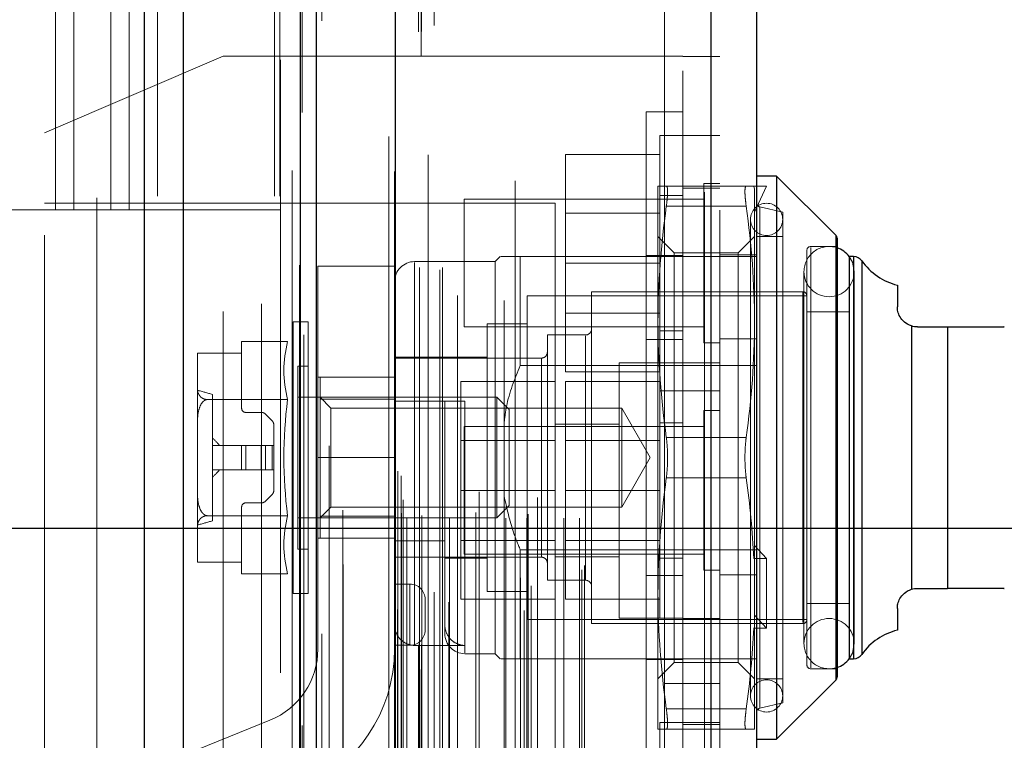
# Model space of a CAD drawing. Header units: inches. Extents: x 0.2 to 10.8, y 0.2 to 8.2.
# Tile 27 of 127: x 1.949 to 2.11, y 3.11 to 3.228. Entities that reach past the tile are written whole.
import ezdxf

# ---------------------------------------------------------------- set-up
doc = ezdxf.new("R2010")
doc.units = ezdxf.units.IN
doc.header["$MEASUREMENT"] = 0
doc.linetypes.add('HIDDEN', pattern=[0.07500000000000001, 0.05, -0.025])
doc.layers.add('DIMENSIONS', color=140, linetype='Continuous')
doc.styles.add('SLDTEXTSTYLE0', font='TXT', dxfattribs={"width": 0.7})
doc.dimstyles.new('SLDDIMSTYLE1', dxfattribs={"dimtxt": 0.0849609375, "dimasz": 0.13, "dimexe": 0, "dimexo": 0.0625, "dimgap": 0.021240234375, "dimtad": 0, "dimtih": 1, "dimtoh": 1, "dimlfac": 12, "dimrnd": 1e-09, "dimzin": 12, "dimdsep": 46, "dimtxsty": 'SLDTEXTSTYLE0', "dimsah": 1, "dimcen": 0.09, "dimadec": 0, "dimazin": 3, "dimtfac": 1, "dimtmove": 0, "dimatfit": 0, "dimfxl": 0, "dimfrac": 2, "dimtolj": 1, "dimtzin": 12, "dimarcsym": 0})
doc.dimstyles.new('SLDDIMSTYLE3', dxfattribs={"dimtxt": 0.18, "dimasz": 0.13, "dimexe": 0, "dimexo": 0.0625, "dimgap": 0, "dimtad": 0, "dimtih": 1, "dimtoh": 1, "dimdec": 0, "dimrnd": 1e-09, "dimzin": 0, "dimdsep": 46, "dimtxsty": 'Standard', "dimsah": 1, "dimcen": 0.09, "dimadec": 0, "dimazin": 0, "dimtfac": 0.13, "dimtdec": 0, "dimtofl": 0, "dimtmove": 0, "dimatfit": 3, "dimfxl": 0, "dimfrac": 2, "dimtolj": 1, "dimtzin": 0, "dimarcsym": 0})

# ---------------------------------------------------------------- blocks, each defined once
blk = doc.blocks.new('_D_11')
at = {"layer": 'DIMENSIONS'}
for p, q in [((2.229417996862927, 3.144886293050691), (2.229417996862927, 3.394886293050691)), ((1.91698230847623, 3.14488629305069), (2.354417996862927, 3.144886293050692)), ((2.021507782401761, 2.993052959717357), (2.354417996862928, 2.993052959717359)), ((2.229417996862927, 2.766405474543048), (2.229417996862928, 2.993052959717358)), ((2.348381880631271, 2.766405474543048), (2.229417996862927, 2.766405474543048)), ((2.501554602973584, 2.766405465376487), (2.473024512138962, 2.766405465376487)), ((2.473024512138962, 2.766405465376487), (2.473024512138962, 2.631374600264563)), ((2.754023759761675, 2.766405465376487), (2.782553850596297, 2.766405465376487)), ((2.782553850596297, 2.766405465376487), (2.782553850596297, 2.631374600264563)), ((2.473024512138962, 2.631374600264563), (2.501554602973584, 2.631374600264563)), ((2.782553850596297, 2.631374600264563), (2.754023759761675, 2.631374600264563))]:
    blk.add_line(p, q, dxfattribs=at)
for points in [[(2.229417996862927, 3.144886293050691), (2.249417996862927, 3.274886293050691), (2.209417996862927, 3.274886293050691)], [(2.229417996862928, 2.993052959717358), (2.209417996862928, 2.863052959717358), (2.249417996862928, 2.863052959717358)]]:
    blk.add_solid(points, dxfattribs=at)
at = {"layer": 'DIMENSIONS', "char_height": 0.08333333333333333, "attachment_point": 1, "style": 'SLDTEXTSTYLE0'}
for s, insert in [('1.82', (2.501554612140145, 2.892847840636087)), ('46.3', (2.501554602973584, 2.738796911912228))]:
    blk.add_mtext(s, dxfattribs=dict(at, insert=insert))
blk = doc.blocks.new('_D_12')
at = {"layer": 'DIMENSIONS'}
for p, q in [((1.845628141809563, 3.073532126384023), (1.845628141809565, 2.684500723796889)), ((1.997461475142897, 2.949052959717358), (1.997461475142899, 2.684500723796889)), ((1.262142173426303, 2.809500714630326), (1.23361208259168, 2.809500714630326)), ((1.23361208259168, 2.809500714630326), (1.23361208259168, 2.674469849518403)), ((1.514611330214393, 2.809500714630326), (1.543141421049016, 2.809500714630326)), ((1.543141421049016, 2.809500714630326), (1.543141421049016, 2.674469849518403)), ((1.845628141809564, 2.809500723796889), (1.629737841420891, 2.809500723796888)), ((1.997461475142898, 2.809500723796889), (2.247461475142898, 2.80950072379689)), ((1.23361208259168, 2.674469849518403), (1.262142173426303, 2.674469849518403)), ((1.543141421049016, 2.674469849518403), (1.514611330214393, 2.674469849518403))]:
    blk.add_line(p, q, dxfattribs=at)
for points in [[(1.845628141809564, 2.809500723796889), (1.715628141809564, 2.829500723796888), (1.715628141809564, 2.789500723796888)], [(1.997461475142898, 2.809500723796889), (2.127461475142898, 2.78950072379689), (2.127461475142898, 2.82950072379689)]]:
    blk.add_solid(points, dxfattribs=at)
at = {"layer": 'DIMENSIONS', "char_height": 0.08333333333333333, "attachment_point": 1, "style": 'SLDTEXTSTYLE0'}
for s, insert in [('1.82', (1.262142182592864, 2.935943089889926)), ('46.3', (1.262142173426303, 2.781892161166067))]:
    blk.add_mtext(s, dxfattribs=dict(at, insert=insert))

msp = doc.modelspace()

# ---------------------------------------------------------------- linework, layer by layer
at = {"color": 7, "linetype": 'Continuous', "lineweight": 25}
for p, q in [((1.969385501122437, 2.999052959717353), (1.969385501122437, 5.444882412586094)), ((1.975749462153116, 2.999052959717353), (1.975749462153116, 5.443702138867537)), ((1.994825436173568, 2.999052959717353), (1.994825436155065, 5.434728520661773)), ((1.997461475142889, 2.999052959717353), (1.997461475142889, 5.43446962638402)), ((2.010264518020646, 5.408765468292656), (2.010264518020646, 3.02515738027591)), ((2.061785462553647, 5.399680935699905), (2.061785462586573, 3.034241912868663)), ((2.069222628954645, 5.396735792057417), (2.069222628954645, 3.037187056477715)), ((2.072503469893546, 3.202312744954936), (2.069222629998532, 3.202312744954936)), ((2.082153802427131, 3.19266241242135), (2.072503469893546, 3.202312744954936)), ((2.072503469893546, 3.202312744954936), (2.072503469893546, 3.156380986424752)), ((2.082153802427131, 3.19266241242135), (2.082153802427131, 3.156380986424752)), ((2.082345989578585, 3.192198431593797), (2.082345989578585, 3.156380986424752)), ((2.084314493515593, 3.189189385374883), (2.084314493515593, 3.156380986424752)), ((2.085055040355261, 3.189189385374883), (2.084344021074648, 3.189189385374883)), ((2.085055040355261, 3.189189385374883), (2.085055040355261, 3.156380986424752)), ((2.086401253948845, 3.188486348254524), (2.086401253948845, 3.156380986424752)), ((2.092188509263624, 3.184538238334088), (2.092188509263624, 3.180987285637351)), ((2.094478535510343, 3.17785963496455), (2.094478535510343, 3.134902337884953)), ((2.095469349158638, 3.177706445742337), (2.100390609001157, 3.177706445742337)), ((2.100390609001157, 3.177706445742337), (2.100390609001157, 3.135055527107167)), ((2.072503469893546, 3.156380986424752), (2.072503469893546, 3.110449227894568)), ((2.082153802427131, 3.156380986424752), (2.082153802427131, 3.120099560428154)), ((2.082345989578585, 3.156380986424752), (2.082345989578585, 3.120563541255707)), ((2.084314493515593, 3.156380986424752), (2.084314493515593, 3.123572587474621)), ((2.085055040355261, 3.156380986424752), (2.085055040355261, 3.123572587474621)), ((2.086401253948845, 3.156380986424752), (2.086401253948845, 3.124275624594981)), ((2.095469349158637, 3.135055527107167), (2.100390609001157, 3.135055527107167)), ((2.092188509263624, 3.131774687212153), (2.092188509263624, 3.128223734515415)), ((2.084344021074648, 3.123572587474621), (2.085055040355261, 3.123572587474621)), ((2.072503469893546, 3.110449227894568), (2.082153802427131, 3.120099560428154)), ((2.069222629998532, 3.110449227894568), (2.072503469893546, 3.110449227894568))]:
    msp.add_line(p, q, dxfattribs=at)
at = {"color": 7, "linetype": 'HIDDEN', "lineweight": 18}
for p, q in [((1.969385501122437, 5.444882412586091), (1.969385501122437, 2.999052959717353)), ((1.969385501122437, 5.444882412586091), (1.969385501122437, 2.999052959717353)), ((1.969385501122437, 2.999052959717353), (1.969385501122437, 5.444882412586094)), ((1.971506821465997, 2.999052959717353), (1.971506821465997, 5.443702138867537)), ((1.971506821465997, 2.999052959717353), (1.971506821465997, 5.443702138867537)), ((1.975749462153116, 2.999052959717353), (1.975749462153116, 5.443702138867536)), ((1.990582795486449, 2.999052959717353), (1.990582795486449, 5.434728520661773)), ((1.990582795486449, 2.999052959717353), (1.990582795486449, 5.434728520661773)), ((1.991461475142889, 2.999052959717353), (1.991461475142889, 5.43446962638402)), ((1.994825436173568, 2.999052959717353), (1.994825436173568, 5.434728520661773)), ((1.995079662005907, 3.012687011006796), (1.995079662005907, 5.42123583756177)), ((2.014490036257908, 3.021823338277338), (2.014490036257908, 5.412099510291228)), ((2.014490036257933, 3.021823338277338), (2.014490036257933, 5.412099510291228)), ((2.009222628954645, 5.408765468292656), (2.009222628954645, 3.02515738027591)), ((2.014064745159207, 3.025827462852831), (2.014064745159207, 5.408095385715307)), ((2.014574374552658, 3.025917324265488), (2.014574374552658, 5.408005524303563)), ((1.998334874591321, 3.027645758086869), (1.998334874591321, 5.406282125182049)), ((2.016627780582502, 3.026891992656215), (2.016627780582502, 5.40703085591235)), ((2.015635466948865, 5.405785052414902), (2.015635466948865, 3.028146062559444)), ((2.010162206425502, 5.403071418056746), (2.010162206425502, 3.030851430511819)), ((2.01018902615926, 3.030641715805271), (2.01018902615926, 5.403281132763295)), ((2.01064054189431, 3.03160536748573), (2.01064054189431, 5.402317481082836)), ((2.010640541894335, 3.03160536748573), (2.010640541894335, 5.402317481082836)), ((2.029870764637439, 5.401543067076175), (2.029870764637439, 3.032383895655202)), ((2.03130234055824, 3.031455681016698), (2.03130234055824, 5.402467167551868)), ((2.019025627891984, 3.032800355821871), (2.019025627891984, 5.401128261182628)), ((2.060743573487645, 5.399680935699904), (2.060743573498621, 3.034241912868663)), ((2.060743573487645, 3.034241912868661), (2.060743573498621, 5.399680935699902)), ((2.061785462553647, 3.034241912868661), (2.061785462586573, 5.399680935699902)), ((2.01665879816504, 3.034439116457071), (2.01665879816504, 5.399483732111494)), ((2.032482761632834, 3.035488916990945), (2.032482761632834, 5.398437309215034)), ((2.030718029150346, 3.036758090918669), (2.030718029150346, 5.397164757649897)), ((2.063222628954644, 5.396735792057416), (2.063222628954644, 3.037187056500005)), ((2.001771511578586, 3.038918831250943), (2.001771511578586, 5.39500430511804)), ((2.040734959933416, 3.038060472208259), (2.040734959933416, 5.395862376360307)), ((2.041167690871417, 3.038791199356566), (2.041167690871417, 5.395131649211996)), ((2.01215452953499, 3.046508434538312), (2.01215452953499, 5.387414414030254)), ((2.012154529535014, 3.046508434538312), (2.012154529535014, 5.387414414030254)), ((2.014228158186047, 5.387414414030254), (2.014228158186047, 3.046508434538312)), ((2.014228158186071, 3.046508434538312), (2.014228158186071, 5.387414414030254)), ((2.014644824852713, 3.046925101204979), (2.014644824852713, 5.386997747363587)), ((2.01756149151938, 5.386997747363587), (2.01756149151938, 3.046925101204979)), ((2.017978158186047, 3.046508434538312), (2.017978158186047, 5.387414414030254)), ((2.017978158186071, 5.387414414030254), (2.017978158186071, 3.046508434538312)), ((2.019151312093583, 3.046508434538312), (2.019151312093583, 5.387414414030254)), ((2.028321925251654, 3.046508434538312), (2.028321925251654, 5.387414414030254)), ((2.031766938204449, 3.046508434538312), (2.031766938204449, 5.387414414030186)), ((2.037801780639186, 3.046508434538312), (2.037801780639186, 5.387414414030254)), ((2.040334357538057, 3.046508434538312), (2.040334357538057, 5.387414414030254)), ((2.040334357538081, 3.046508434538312), (2.040334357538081, 5.387414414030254)), ((2.01131149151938, 3.047341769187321), (2.01131149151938, 5.386581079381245)), ((2.011311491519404, 3.047341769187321), (2.011311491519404, 5.386581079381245)), ((2.02344987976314, 3.047425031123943), (2.02344987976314, 5.386539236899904)), ((2.031979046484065, 3.047172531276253), (2.031979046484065, 5.38675325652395)), ((2.011555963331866, 3.049503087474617), (2.011555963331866, 5.384419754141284)), ((2.033493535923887, 3.049874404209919), (2.033493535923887, 5.384048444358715)), ((2.02044222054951, 5.382848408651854), (2.02044222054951, 3.051060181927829)), ((2.023997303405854, 3.050803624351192), (2.023997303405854, 5.383119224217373)), ((2.023997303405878, 3.050803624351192), (2.023997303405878, 5.383119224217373)), ((2.028053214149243, 5.382019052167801), (2.028053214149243, 3.051905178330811)), ((2.011241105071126, 3.053421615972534), (2.011241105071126, 5.380501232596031)), ((2.011241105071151, 3.053421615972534), (2.011241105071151, 5.380501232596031)), ((2.010693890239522, 3.054194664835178), (2.010693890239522, 5.379728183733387)), ((2.010693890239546, 3.054194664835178), (2.010693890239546, 5.379728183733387)), ((1.995368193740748, 5.376411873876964), (1.995368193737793, 3.057520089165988)), ((1.999501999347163, 3.058285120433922), (1.999501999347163, 5.375637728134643)), ((1.988461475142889, 3.081469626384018), (1.988461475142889, 5.352386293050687)), ((1.988461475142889, 3.081469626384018), (1.988461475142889, 5.352386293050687)), ((1.988461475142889, 3.08146962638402), (1.988461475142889, 5.352386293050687)), ((1.988461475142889, 3.08146962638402), (1.988461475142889, 5.352386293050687)), ((2.054222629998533, 3.119503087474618), (2.054222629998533, 5.314419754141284)), ((2.054222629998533, 3.119503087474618), (2.054222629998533, 5.314419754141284)), ((2.054222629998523, 5.31441975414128), (2.054222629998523, 3.119503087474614)), ((2.054222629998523, 5.31441975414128), (2.054222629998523, 3.119503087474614)), ((2.057222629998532, 3.119503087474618), (2.057222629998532, 5.314419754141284)), ((1.954878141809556, 3.196802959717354), (1.954878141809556, 3.748636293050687)), ((1.954878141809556, 3.196802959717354), (1.954878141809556, 3.748636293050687)), ((1.957878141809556, 3.196802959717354), (1.957878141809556, 3.748636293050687)), ((1.963878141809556, 3.196802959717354), (1.963878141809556, 3.748636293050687)), ((1.966878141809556, 3.196802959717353), (1.966878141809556, 3.748636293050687)), ((1.966878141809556, 3.196802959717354), (1.966878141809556, 3.748636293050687)), ((1.961628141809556, 3.398761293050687), (1.961628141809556, 3.08146962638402)), ((1.982222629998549, 3.221864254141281), (1.953055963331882, 3.209364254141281)), ((1.982222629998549, 3.080197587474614), (1.982222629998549, 3.221864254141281)), ((2.057222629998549, 3.221864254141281), (1.982222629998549, 3.221864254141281)), ((2.057222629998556, 3.22182258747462), (2.063222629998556, 3.22182258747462)), ((2.051222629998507, 3.156380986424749), (2.051222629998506, 3.212797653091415)), ((2.057222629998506, 3.212797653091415), (2.051222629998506, 3.212797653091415)), ((1.953055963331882, 3.092697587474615), (1.953055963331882, 3.209364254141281)), ((2.053472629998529, 3.208947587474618), (2.053472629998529, 3.188114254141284)), ((2.057222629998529, 3.208947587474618), (2.053472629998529, 3.208947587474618)), ((2.063222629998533, 3.208947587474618), (2.057222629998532, 3.208947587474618)), ((2.053472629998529, 3.205864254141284), (2.038055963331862, 3.205864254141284)), ((2.038055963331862, 3.205864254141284), (2.038055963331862, 3.188114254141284)), ((2.060618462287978, 3.201135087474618), (2.060618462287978, 3.188114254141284)), ((2.063222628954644, 3.201135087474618), (2.060618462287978, 3.201135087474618)), ((2.053146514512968, 3.200672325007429), (2.053146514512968, 3.178526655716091)), ((2.067536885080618, 3.200672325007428), (2.054504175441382, 3.200672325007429)), ((2.063222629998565, 3.200322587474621), (2.057222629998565, 3.200322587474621)), ((2.068765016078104, 3.200672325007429), (2.068894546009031, 3.20018357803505)), ((2.068765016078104, 3.200672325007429), (2.070863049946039, 3.200672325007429)), ((2.070863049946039, 3.200672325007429), (2.068894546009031, 3.196408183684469)), ((2.068894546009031, 3.20018357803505), (2.068894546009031, 3.17852665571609)), ((2.036389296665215, 3.197905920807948), (1.953055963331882, 3.197905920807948)), ((2.021555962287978, 3.198530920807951), (2.021555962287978, 3.188114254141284)), ((2.060618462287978, 3.198530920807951), (2.021555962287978, 3.198530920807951)), ((2.036389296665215, 3.104155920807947), (2.036389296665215, 3.197905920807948)), ((2.057222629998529, 3.199155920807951), (2.053472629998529, 3.199155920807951)), ((1.900253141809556, 3.196802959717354), (1.954878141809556, 3.196802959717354)), ((1.954878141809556, 3.196802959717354), (1.957878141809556, 3.196802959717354)), ((1.957878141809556, 3.196802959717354), (1.966878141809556, 3.196802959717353)), ((1.966878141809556, 3.196802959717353), (1.991461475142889, 3.196802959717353)), ((2.053472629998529, 3.196276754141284), (2.038055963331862, 3.196276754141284)), ((2.067536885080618, 3.197391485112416), (2.054504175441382, 3.197391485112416)), ((2.067536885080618, 3.197391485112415), (2.054504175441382, 3.197391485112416)), ((2.073487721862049, 3.196407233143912), (2.069731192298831, 3.197274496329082)), ((2.069731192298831, 3.19723764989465), (2.069731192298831, 3.115524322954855)), ((2.073487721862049, 3.196407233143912), (2.073487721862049, 3.156380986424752)), ((2.068238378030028, 3.195258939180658), (2.068238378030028, 3.117503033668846)), ((2.055810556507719, 3.189806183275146), (2.053146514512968, 3.192470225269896)), ((2.068894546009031, 3.192470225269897), (2.06623050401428, 3.189806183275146)), ((2.073487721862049, 3.192470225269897), (2.069222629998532, 3.192470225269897)), ((2.082153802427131, 3.120099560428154), (2.082153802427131, 3.19266241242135)), ((2.055810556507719, 3.189806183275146), (2.055810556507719, 3.122955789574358)), ((2.066230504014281, 3.189806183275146), (2.055810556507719, 3.189806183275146)), ((2.066230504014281, 3.189806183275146), (2.066230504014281, 3.122955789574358)), ((2.077424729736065, 3.190173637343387), (2.077424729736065, 3.156380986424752)), ((2.082345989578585, 3.19082980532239), (2.078080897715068, 3.19082980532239)), ((2.078080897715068, 3.190682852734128), (2.078080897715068, 3.122079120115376)), ((2.026571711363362, 3.188369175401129), (2.013448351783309, 3.188369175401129)), ((2.013448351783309, 3.125740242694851), (2.013448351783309, 3.18821851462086)), ((2.021555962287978, 3.188114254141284), (2.021555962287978, 3.177697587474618)), ((2.027391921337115, 3.189189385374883), (2.026571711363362, 3.188369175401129)), ((2.026571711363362, 3.188369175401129), (2.026571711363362, 3.156380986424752)), ((2.030672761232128, 3.189189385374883), (2.030672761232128, 3.171415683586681)), ((2.030672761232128, 3.189189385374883), (2.069222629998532, 3.189189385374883)), ((2.053472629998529, 3.188114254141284), (2.038055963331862, 3.188114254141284)), ((2.038055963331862, 3.188114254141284), (2.038055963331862, 3.170364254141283)), ((2.051222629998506, 3.189339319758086), (2.057222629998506, 3.189339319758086)), ((2.053472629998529, 3.188114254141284), (2.053472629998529, 3.167280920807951)), ((2.060618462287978, 3.188114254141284), (2.060618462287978, 3.175093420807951)), ((2.063222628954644, 3.189489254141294), (2.069222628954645, 3.189489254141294)), ((2.084344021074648, 3.189189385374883), (2.084314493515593, 3.189189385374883)), ((2.085055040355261, 3.123572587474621), (2.085055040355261, 3.189189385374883)), ((2.086401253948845, 3.124275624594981), (2.086401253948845, 3.188486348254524)), ((1.997667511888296, 3.1876326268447), (1.997667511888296, 3.1563826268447)), ((2.010167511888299, 3.1876326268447), (1.997667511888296, 3.1876326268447)), ((2.010167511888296, 3.1876326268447), (2.010167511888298, 3.1563826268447)), ((2.076962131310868, 3.186728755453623), (2.076962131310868, 3.12603321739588)), ((2.085164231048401, 3.12603321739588), (2.085164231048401, 3.186728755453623)), ((2.042319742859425, 3.18344791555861), (2.042319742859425, 3.156380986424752)), ((2.076768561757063, 3.18344791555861), (2.042319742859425, 3.18344791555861)), ((2.076768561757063, 3.183299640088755), (2.076768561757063, 3.129462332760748)), ((2.031821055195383, 3.182791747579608), (2.031821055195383, 3.156380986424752)), ((2.077424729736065, 3.182791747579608), (2.031821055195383, 3.182791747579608)), ((2.084314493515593, 3.180167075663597), (2.077424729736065, 3.180167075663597)), ((1.99361804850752, 3.178526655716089), (1.99361804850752, 3.156380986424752)), ((1.99605990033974, 3.17852665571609), (1.99361804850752, 3.17852665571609)), ((1.99605990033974, 3.17852665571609), (1.99605990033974, 3.156380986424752)), ((2.038055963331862, 3.179951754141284), (2.053472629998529, 3.179951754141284)), ((2.053146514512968, 3.178526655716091), (2.053146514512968, 3.134235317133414)), ((2.068894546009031, 3.17852665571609), (2.068894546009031, 3.140162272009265)), ((2.021555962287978, 3.177697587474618), (2.060618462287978, 3.177697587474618)), ((2.025259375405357, 3.178198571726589), (2.025259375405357, 3.156380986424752)), ((2.031821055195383, 3.178198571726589), (2.025259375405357, 3.178198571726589)), ((2.053472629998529, 3.177072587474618), (2.057222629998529, 3.177072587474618)), ((2.094478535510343, 3.134902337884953), (2.094478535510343, 3.17785963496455)), ((2.100390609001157, 3.135055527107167), (2.100390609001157, 3.177706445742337)), ((1.992728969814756, 3.175322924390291), (1.985233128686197, 3.175322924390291)), ((1.985233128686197, 3.173428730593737), (1.985233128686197, 3.175322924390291)), ((2.035101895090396, 3.176394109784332), (2.035101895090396, 3.156380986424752)), ((2.041335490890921, 3.176394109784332), (2.035101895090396, 3.176394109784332)), ((2.041335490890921, 3.176248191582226), (2.041335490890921, 3.136513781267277)), ((2.051222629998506, 3.175630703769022), (2.057222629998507, 3.175630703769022)), ((2.063222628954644, 3.175780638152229), (2.069222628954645, 3.175780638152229)), ((2.060618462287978, 3.175093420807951), (2.063222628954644, 3.175093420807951)), ((1.978015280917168, 3.173369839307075), (1.978015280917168, 3.173339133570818)), ((1.978015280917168, 3.173339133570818), (1.978015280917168, 3.167835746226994)), ((1.978016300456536, 3.173428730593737), (1.985233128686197, 3.173428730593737)), ((1.985233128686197, 3.164419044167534), (1.985233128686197, 3.173428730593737)), ((2.025259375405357, 3.172785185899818), (2.010167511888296, 3.172785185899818)), ((2.034117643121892, 3.172621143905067), (2.010167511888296, 3.172621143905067)), ((2.034117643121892, 3.172583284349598), (2.034117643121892, 3.140178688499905)), ((1.994419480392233, 3.171308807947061), (1.994419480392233, 3.156380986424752)), ((1.99605990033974, 3.171308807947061), (1.994419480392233, 3.171308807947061)), ((2.030672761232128, 3.171415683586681), (2.069222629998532, 3.171415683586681)), ((2.046805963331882, 3.171864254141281), (2.046805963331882, 3.130197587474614)), ((2.057222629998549, 3.171864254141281), (2.046805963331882, 3.171864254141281)), ((2.063222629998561, 3.171822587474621), (2.057222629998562, 3.171822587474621)), ((2.010167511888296, 3.1695076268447), (1.997667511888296, 3.1695076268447)), ((1.998028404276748, 3.169504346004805), (1.998028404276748, 3.165947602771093)), ((1.998028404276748, 3.169504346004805), (2.010167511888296, 3.169504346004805)), ((2.053472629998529, 3.170364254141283), (2.038055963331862, 3.170364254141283)), ((1.978015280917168, 3.167835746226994), (1.978015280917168, 3.161884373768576)), ((2.036389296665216, 3.168780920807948), (2.020972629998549, 3.168780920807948)), ((2.020972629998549, 3.168780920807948), (2.020972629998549, 3.151030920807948)), ((2.053472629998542, 3.168780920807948), (2.038055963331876, 3.168780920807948)), ((2.038055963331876, 3.168780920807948), (2.038055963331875, 3.151030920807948)), ((2.053472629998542, 3.167280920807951), (2.053472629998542, 3.130197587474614)), ((2.053472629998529, 3.167280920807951), (2.057222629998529, 3.167280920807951)), ((2.057222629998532, 3.167280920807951), (2.063222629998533, 3.167280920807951)), ((1.992728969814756, 3.165851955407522), (1.979592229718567, 3.165851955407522)), ((1.980475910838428, 3.166698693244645), (1.980475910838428, 3.14606327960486)), ((2.02685550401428, 3.166223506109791), (1.994419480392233, 3.166223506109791)), ((1.999804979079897, 3.164446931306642), (1.998028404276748, 3.166223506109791)), ((1.998028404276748, 3.165947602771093), (2.010167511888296, 3.165947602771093)), ((1.998028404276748, 3.165947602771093), (1.998028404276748, 3.146814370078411)), ((2.02685550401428, 3.166223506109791), (2.02685550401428, 3.156380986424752)), ((2.028868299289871, 3.164210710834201), (2.02685550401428, 3.166223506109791)), ((1.999804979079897, 3.164446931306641), (1.999804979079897, 3.148315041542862)), ((2.047237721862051, 3.164446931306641), (1.999804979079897, 3.164446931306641)), ((2.013448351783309, 3.165567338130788), (2.021650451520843, 3.165567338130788)), ((2.018369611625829, 3.165567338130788), (2.018369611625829, 3.127673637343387)), ((2.021650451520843, 3.165567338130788), (2.021650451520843, 3.124538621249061)), ((2.028868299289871, 3.164210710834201), (2.028868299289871, 3.156380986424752)), ((2.047237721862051, 3.164446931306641), (2.047237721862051, 3.156380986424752)), ((2.051894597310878, 3.156380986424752), (2.047237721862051, 3.164446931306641)), ((2.060618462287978, 3.164051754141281), (2.060618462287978, 3.138010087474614)), ((2.063222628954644, 3.164051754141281), (2.060618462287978, 3.164051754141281)), ((1.988434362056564, 3.163762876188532), (1.985889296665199, 3.163762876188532)), ((1.990194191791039, 3.162410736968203), (1.989130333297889, 3.163474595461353)), ((1.978015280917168, 3.161884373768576), (1.978015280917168, 3.150877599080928)), ((1.990482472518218, 3.158349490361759), (1.990482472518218, 3.161714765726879)), ((2.021555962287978, 3.161447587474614), (2.021555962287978, 3.140614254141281)), ((2.060618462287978, 3.161447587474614), (2.021555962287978, 3.161447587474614)), ((2.046805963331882, 3.161864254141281), (2.036389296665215, 3.161864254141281)), ((2.057222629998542, 3.162072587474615), (2.053472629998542, 3.162072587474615)), ((2.036389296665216, 3.159193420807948), (2.020972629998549, 3.159193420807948)), ((2.053472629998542, 3.159193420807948), (2.038055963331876, 3.159193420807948)), ((2.067536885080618, 3.159661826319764), (2.054504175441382, 3.159661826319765)), ((2.067536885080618, 3.159661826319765), (2.054504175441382, 3.159661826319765)), ((1.985233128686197, 3.158349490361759), (1.980475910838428, 3.158349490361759)), ((1.985233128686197, 3.158349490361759), (1.985233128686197, 3.154412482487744)), ((1.985889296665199, 3.158349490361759), (1.985233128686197, 3.158349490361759)), ((1.985889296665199, 3.158349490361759), (1.985889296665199, 3.154412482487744)), ((1.988434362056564, 3.158349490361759), (1.985889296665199, 3.158349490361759)), ((1.985889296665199, 3.158349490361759), (1.985889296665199, 3.154412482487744)), ((1.988434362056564, 3.158349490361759), (1.988434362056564, 3.154412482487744)), ((1.989130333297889, 3.158349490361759), (1.988434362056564, 3.158349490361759)), ((1.988434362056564, 3.158349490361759), (1.988434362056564, 3.154412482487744)), ((1.989130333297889, 3.158349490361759), (1.989130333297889, 3.154412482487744)), ((1.990194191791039, 3.158349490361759), (1.989130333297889, 3.158349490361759)), ((1.989130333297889, 3.158349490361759), (1.989130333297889, 3.154412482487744)), ((1.990194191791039, 3.158349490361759), (1.990194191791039, 3.154412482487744)), ((1.990482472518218, 3.158349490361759), (1.990194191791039, 3.158349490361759)), ((1.990194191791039, 3.158349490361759), (1.990194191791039, 3.154412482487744)), ((1.990482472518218, 3.158349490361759), (1.990482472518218, 3.154412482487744)), ((1.99361804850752, 3.156380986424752), (1.99361804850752, 3.134235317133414)), ((1.994419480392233, 3.156380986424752), (1.994419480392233, 3.141453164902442)), ((1.99605990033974, 3.156380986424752), (1.99605990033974, 3.134235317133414)), ((1.997667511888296, 3.125132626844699), (1.997667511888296, 3.1563826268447)), ((2.010167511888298, 3.1563826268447), (1.997667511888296, 3.1563826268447)), ((2.010167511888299, 3.1563826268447), (1.997667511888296, 3.1563826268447)), ((2.010167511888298, 3.1563826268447), (2.010167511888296, 3.125132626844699)), ((2.025259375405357, 3.156380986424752), (2.025259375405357, 3.134563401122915)), ((2.026571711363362, 3.156380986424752), (2.026571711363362, 3.124392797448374)), ((2.02685550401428, 3.156380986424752), (2.02685550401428, 3.146538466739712)), ((2.028868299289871, 3.156380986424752), (2.028868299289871, 3.148551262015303)), ((2.031821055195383, 3.156380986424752), (2.031821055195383, 3.129970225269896)), ((2.035101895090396, 3.156380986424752), (2.035101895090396, 3.136367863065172)), ((2.042319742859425, 3.156380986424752), (2.042319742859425, 3.129314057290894)), ((2.047237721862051, 3.156380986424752), (2.047237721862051, 3.148315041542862)), ((2.047237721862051, 3.148315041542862), (2.051894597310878, 3.156380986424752)), ((2.051222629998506, 3.099964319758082), (2.051222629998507, 3.156380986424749)), ((2.073487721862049, 3.156380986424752), (2.073487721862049, 3.116354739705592)), ((2.077424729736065, 3.156380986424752), (2.077424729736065, 3.122588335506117)), ((1.985233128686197, 3.154412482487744), (1.980475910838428, 3.154412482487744)), ((1.985889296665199, 3.154412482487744), (1.985233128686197, 3.154412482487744)), ((1.988434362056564, 3.154412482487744), (1.985889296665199, 3.154412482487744)), ((1.989130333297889, 3.154412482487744), (1.988434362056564, 3.154412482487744)), ((1.990194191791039, 3.154412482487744), (1.989130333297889, 3.154412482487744)), ((1.990482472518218, 3.154412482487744), (1.990194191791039, 3.154412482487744)), ((1.990482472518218, 3.151047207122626), (1.990482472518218, 3.154412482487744)), ((2.067536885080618, 3.153100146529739), (2.054504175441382, 3.153100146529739)), ((2.067536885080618, 3.153100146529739), (2.054504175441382, 3.153100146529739)), ((1.978015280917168, 3.150877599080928), (1.978015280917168, 3.14492622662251)), ((1.989130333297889, 3.149287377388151), (1.990194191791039, 3.1503512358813)), ((2.036389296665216, 3.151030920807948), (2.020972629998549, 3.151030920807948)), ((2.020972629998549, 3.151030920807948), (2.020972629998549, 3.133280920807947)), ((2.053472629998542, 3.151030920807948), (2.038055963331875, 3.151030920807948)), ((2.038055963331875, 3.151030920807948), (2.038055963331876, 3.133280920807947)), ((1.985233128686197, 3.139333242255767), (1.985233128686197, 3.14834292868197)), ((1.985889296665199, 3.148999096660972), (1.988434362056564, 3.148999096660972)), ((1.998028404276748, 3.146538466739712), (1.999804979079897, 3.148315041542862)), ((1.999804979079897, 3.148315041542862), (2.047237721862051, 3.148315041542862)), ((2.02685550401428, 3.146538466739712), (2.028868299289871, 3.148551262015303)), ((1.992728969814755, 3.146910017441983), (1.979592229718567, 3.146910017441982)), ((1.994419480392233, 3.146538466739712), (2.02685550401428, 3.146538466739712)), ((1.998028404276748, 3.146814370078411), (1.998028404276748, 3.1432576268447)), ((1.998028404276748, 3.146814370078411), (2.010167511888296, 3.146814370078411)), ((1.978015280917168, 3.14492622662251), (1.978015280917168, 3.139422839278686)), ((2.010167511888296, 3.1432576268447), (1.997667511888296, 3.1432576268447)), ((2.010167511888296, 3.142790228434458), (2.018369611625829, 3.142790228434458)), ((2.020972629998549, 3.142868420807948), (2.036389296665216, 3.142868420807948)), ((2.038055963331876, 3.142868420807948), (2.053472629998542, 3.142868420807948)), ((2.070863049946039, 3.139917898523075), (2.068894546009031, 3.142049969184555)), ((1.994419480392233, 3.141453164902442), (1.99605990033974, 3.141453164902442)), ((2.010167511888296, 3.140140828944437), (2.034117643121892, 3.140140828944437)), ((2.018369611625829, 3.139976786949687), (2.025259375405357, 3.139976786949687)), ((2.021555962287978, 3.140614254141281), (2.060618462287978, 3.140614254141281)), ((2.030672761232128, 3.141346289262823), (2.030672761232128, 3.123572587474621)), ((2.030672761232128, 3.141346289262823), (2.069222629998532, 3.141346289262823)), ((2.036389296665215, 3.140197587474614), (2.046805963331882, 3.140197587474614)), ((2.053472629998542, 3.139989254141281), (2.057222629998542, 3.139989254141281)), ((2.068765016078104, 3.139917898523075), (2.068894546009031, 3.140162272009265)), ((2.068765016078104, 3.139917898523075), (2.070863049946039, 3.139917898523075)), ((2.068894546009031, 3.130684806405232), (2.068894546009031, 3.140162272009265)), ((2.070863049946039, 3.128552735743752), (2.070863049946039, 3.139917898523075)), ((1.978015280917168, 3.139422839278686), (1.978015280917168, 3.139392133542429)), ((1.985233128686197, 3.139333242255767), (1.978016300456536, 3.139333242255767)), ((1.985233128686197, 3.137439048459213), (1.985233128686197, 3.139333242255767)), ((1.992728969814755, 3.137439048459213), (1.985233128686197, 3.137439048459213)), ((2.051222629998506, 3.137131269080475), (2.057222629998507, 3.137131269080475)), ((2.060618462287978, 3.138010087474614), (2.063222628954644, 3.138010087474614)), ((2.063222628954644, 3.137281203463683), (2.069222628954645, 3.137281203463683)), ((2.012667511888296, 3.135757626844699), (2.010167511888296, 3.135757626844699)), ((2.012667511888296, 3.125757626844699), (2.012667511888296, 3.135757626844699)), ((2.012667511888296, 3.135757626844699), (2.012667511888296, 3.125757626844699)), ((2.035101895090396, 3.136367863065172), (2.041335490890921, 3.136367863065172)), ((1.99361804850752, 3.134235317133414), (1.99605990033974, 3.134235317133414)), ((2.025259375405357, 3.134563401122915), (2.031821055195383, 3.134563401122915)), ((2.053146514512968, 3.134235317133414), (2.053146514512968, 3.112089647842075)), ((2.015167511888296, 3.128257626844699), (2.015167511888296, 3.1332576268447)), ((2.036389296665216, 3.133280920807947), (2.020972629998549, 3.133280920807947)), ((2.053472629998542, 3.133280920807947), (2.038055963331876, 3.133280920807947)), ((2.077424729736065, 3.132594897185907), (2.084314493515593, 3.132594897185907)), ((2.070863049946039, 3.128552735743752), (2.068894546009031, 3.130684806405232)), ((2.068894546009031, 3.128797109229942), (2.068894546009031, 3.130684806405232)), ((2.031821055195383, 3.129970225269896), (2.077424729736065, 3.129970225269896)), ((2.042319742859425, 3.129314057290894), (2.076768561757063, 3.129314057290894)), ((2.046805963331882, 3.130197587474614), (2.057222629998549, 3.130197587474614)), ((2.057222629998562, 3.130155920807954), (2.063222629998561, 3.130155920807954)), ((2.068765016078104, 3.128552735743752), (2.068894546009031, 3.128797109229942)), ((2.068894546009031, 3.128797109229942), (2.068894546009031, 3.112089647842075)), ((2.068765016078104, 3.128552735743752), (2.070863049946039, 3.128552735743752)), ((2.012667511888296, 3.125757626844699), (2.010167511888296, 3.125757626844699)), ((2.013448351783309, 3.125740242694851), (2.021650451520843, 3.125740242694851)), ((2.021650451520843, 3.124392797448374), (2.026571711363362, 3.124392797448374)), ((2.026571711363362, 3.124392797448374), (2.027391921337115, 3.123572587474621)), ((2.030672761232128, 3.123572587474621), (2.063222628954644, 3.123572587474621)), ((2.051222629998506, 3.123422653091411), (2.057222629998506, 3.123422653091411)), ((2.053146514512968, 3.120291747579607), (2.055810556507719, 3.122955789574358)), ((2.055810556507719, 3.122955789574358), (2.066230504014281, 3.122955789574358)), ((2.063222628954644, 3.123572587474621), (2.069222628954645, 3.123572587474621)), ((2.066230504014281, 3.122955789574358), (2.068894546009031, 3.120291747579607)), ((2.084314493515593, 3.123572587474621), (2.084344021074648, 3.123572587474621)), ((2.078080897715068, 3.121932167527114), (2.082345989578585, 3.121932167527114)), ((2.054222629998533, 3.049503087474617), (2.054222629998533, 3.119503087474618)), ((2.054222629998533, 3.119503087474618), (2.063222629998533, 3.119503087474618)), ((2.057222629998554, 3.06557258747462), (2.057222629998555, 3.119503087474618)), ((2.069222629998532, 3.120291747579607), (2.073487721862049, 3.120291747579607)), ((2.069731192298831, 3.115487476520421), (2.073487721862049, 3.116354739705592)), ((2.067536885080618, 3.115370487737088), (2.054504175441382, 3.115370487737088)), ((2.067536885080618, 3.115370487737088), (2.054504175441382, 3.115370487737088)), ((1.96746117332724, 3.104488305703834), (1.989854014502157, 3.113544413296)), ((2.053472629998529, 3.113155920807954), (2.053472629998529, 3.092322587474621)), ((2.057222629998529, 3.113155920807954), (2.053472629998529, 3.113155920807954)), ((2.063222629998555, 3.113155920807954), (2.057222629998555, 3.113155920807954)), ((2.057222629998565, 3.11282258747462), (2.063222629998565, 3.11282258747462)), ((2.067536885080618, 3.112089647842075), (2.054504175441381, 3.112089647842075))]:
    msp.add_line(p, q, dxfattribs=at)
at = {"color": 7, "linetype": 'HIDDEN', "lineweight": 18, "flags": 128}
for points in [[(1.991572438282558, 5.421292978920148), (1.991572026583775, 4.226481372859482), (1.991572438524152, 3.012141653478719)], [(1.993472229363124, 5.403252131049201), (1.99347211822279, 4.265672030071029), (1.993472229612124, 3.030672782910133)], [(1.994643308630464, 5.387795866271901), (1.994642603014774, 4.191929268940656), (1.994643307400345, 3.046144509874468)], [(1.994643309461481, 5.387794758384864), (1.994642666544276, 4.265679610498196), (1.994643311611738, 3.04612764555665)], [(2.001759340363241, 3.04783180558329), (2.001759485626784, 4.207423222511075), (2.001759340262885, 5.386089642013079)], [(2.085164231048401, 3.186728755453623), (2.084852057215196, 3.188298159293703), (2.084344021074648, 3.189189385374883)], [(2.084344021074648, 3.123572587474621), (2.084852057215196, 3.1244638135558), (2.085164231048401, 3.12603321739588)]]:
    msp.add_lwpolyline(points, dxfattribs=at)
at = {"color": 7, "linetype": 'HIDDEN', "lineweight": 18}
for centre, radius, start, end in [((2.070863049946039, 3.195258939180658), 0.00262467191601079, 0, 180), ((2.069878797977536, 3.197913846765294), 0.0006561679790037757, 180.0000000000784, 256.9999999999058), ((2.070863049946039, 3.195258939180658), 0.00262467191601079, 180, 0), ((2.081063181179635, 3.186728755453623), 0.004101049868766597, 71.77194722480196, 180), ((2.078080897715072, 3.190173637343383), 0.0006561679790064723, 90.00000000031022, 179.999999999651), ((2.013448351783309, 3.185088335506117), 0.003280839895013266, 90.00000000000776, 180), ((2.081063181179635, 3.186728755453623), 0.00410104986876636, 180, 0), ((2.076768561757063, 3.182791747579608), 0.0006561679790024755, 0, 90), ((2.041335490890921, 3.177378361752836), 0.0009842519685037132, 270.0000000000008, 0), ((2.011159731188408, 3.170587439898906), 0.01902939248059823, 165.5904657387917, 194.409534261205), ((1.981890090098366, 3.173339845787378), 0.003874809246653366, 178.6855685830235, 180.0105313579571), ((1.979716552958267, 3.173369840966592), 0.001701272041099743, 178.0163070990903, 180.0000558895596), ((1.98189009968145, 3.173339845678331), 0.003874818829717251, 178.685570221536, 180.0105297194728), ((2.034117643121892, 3.173605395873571), 0.0009842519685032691, 270.0000000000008, 2.585154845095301e-11), ((1.505787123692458, 1.470179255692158), 1.761677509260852, 74.36829721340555, 74.45138212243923), ((2.067201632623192, 3.15638098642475), 0.0750724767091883, 172.7523851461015, 187.2476148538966), ((1.985889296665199, 3.164419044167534), 0.0006561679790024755, 180, 270.0000000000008), ((1.988434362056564, 3.162778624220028), 0.0009842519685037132, 45, 90.00000000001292), ((1.989498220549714, 3.161714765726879), 0.0009842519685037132, 0, 44.99999999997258), ((1.989498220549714, 3.151047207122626), 0.000984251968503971, 314.9999999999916, 0), ((1.985889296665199, 3.14834292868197), 0.0006561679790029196, 90, 180), ((1.988434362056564, 3.149983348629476), 0.0009842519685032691, 269.9999999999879, 315.0000000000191), ((2.011159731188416, 3.142174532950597), 0.01902939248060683, 165.5904657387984, 194.4095342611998), ((1.505786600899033, 4.842584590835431), 1.761679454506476, 285.5486179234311, 285.6317027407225), ((2.034117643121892, 3.139156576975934), 0.0009842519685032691, 359.9999999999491, 90), ((1.98189009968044, 3.139422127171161), 0.003874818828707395, 179.9894702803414, 181.3144297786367), ((1.981890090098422, 3.139422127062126), 0.003874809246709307, 179.9894686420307, 181.3144314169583), ((1.979716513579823, 3.139392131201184), 0.001701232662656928, 179.9999211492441, 181.9837158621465), ((2.012667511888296, 3.1332576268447), 0.002499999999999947, 0, 90), ((2.041335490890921, 3.135383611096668), 0.0009842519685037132, 0, 90), ((2.076768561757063, 3.129970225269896), 0.0006561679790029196, 270.0000000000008, 0), ((2.081063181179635, 3.12603321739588), 0.00410104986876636, 0, 180), ((2.012667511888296, 3.128257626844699), 0.002499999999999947, 270.0000000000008, 0), ((2.021650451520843, 3.127673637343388), 0.00328083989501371, 180.0000000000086, 270.0000000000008), ((2.081063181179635, 3.12603321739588), 0.00410104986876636, 180, 288.2280527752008), ((1.985167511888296, 3.125132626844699), 0.01249999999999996, 292.019381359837, 0), ((1.985167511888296, 3.125132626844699), 0.02500000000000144, 292.0193813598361, 0), ((2.078080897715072, 3.122588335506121), 0.0006561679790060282, 180.000000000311, 269.9999999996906), ((2.070863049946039, 3.117503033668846), 0.00262467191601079, 0, 180), ((2.070863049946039, 3.117503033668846), 0.00262467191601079, 180, 0), ((2.069878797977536, 3.11484812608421), 0.0006561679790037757, 103.0000000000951, 179.9999999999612)]:
    msp.add_arc(centre, radius, start, end, dxfattribs=at)
at = {"color": 7, "linetype": 'Continuous', "lineweight": 25}
for centre, radius, start, end in [((2.081689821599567, 3.192198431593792), 0.0006561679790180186, 4.265505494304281e-10, 44.99999999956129), ((2.081063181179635, 3.186728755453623), 0.004101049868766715, 36.86989764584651, 71.77194722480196), ((2.085055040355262, 3.187548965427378), 0.001640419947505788, 34.84990457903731, 90.0000000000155), ((2.094478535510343, 3.194110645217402), 0.009842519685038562, 214.8499045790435, 256.5458794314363), ((2.094478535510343, 3.118651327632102), 0.009842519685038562, 103.4541205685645, 145.1500954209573), ((2.085055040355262, 3.125213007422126), 0.001640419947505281, 269.9999999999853, 325.150095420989), ((2.081063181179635, 3.12603321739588), 0.004101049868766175, 288.2280527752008, 323.1301023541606), ((2.081689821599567, 3.120563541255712), 0.0006561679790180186, 315.0000000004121, 359.9999999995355)]:
    msp.add_arc(centre, radius, start, end, dxfattribs=at)
at = {"color": 7, "linetype": 'HIDDEN', "lineweight": 18}
for points in [[(2.053146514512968, 3.200672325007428), (2.053146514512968, 3.200672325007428), (2.0536484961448, 3.200672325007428), (2.054504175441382, 3.200672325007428)], [(2.067536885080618, 3.200672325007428), (2.068135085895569, 3.200672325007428), (2.068565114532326, 3.200672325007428), (2.068765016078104, 3.200672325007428)], [(2.053146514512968, 3.178526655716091), (2.053146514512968, 3.184839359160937), (2.053648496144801, 3.191124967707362), (2.054504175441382, 3.197391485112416)], [(2.068894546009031, 3.178526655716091), (2.068894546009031, 3.184839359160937), (2.068392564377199, 3.191124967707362), (2.067536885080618, 3.197391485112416)], [(2.054504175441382, 3.159661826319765), (2.053648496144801, 3.16592834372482), (2.053146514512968, 3.172213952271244), (2.053146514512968, 3.178526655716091)], [(2.067536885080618, 3.159661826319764), (2.068392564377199, 3.165928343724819), (2.068894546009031, 3.172213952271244), (2.068894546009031, 3.178526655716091)], [(1.980475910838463, 3.15957676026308), (1.980890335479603, 3.159192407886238), (1.981288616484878, 3.158792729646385), (1.981641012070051, 3.158349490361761)], [(1.981641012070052, 3.154412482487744), (1.981288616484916, 3.153969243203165), (1.980890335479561, 3.153569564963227), (1.980475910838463, 3.153185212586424)], [(2.054504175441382, 3.153100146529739), (2.053648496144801, 3.146833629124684), (2.053146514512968, 3.14054802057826), (2.053146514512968, 3.134235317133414)], [(2.068765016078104, 3.139917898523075), (2.068565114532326, 3.144326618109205), (2.068135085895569, 3.148719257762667), (2.067536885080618, 3.153100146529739)], [(2.053146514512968, 3.134235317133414), (2.053146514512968, 3.127922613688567), (2.053648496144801, 3.121637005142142), (2.054504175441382, 3.115370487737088)], [(2.067536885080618, 3.115370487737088), (2.068135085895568, 3.119751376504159), (2.068565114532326, 3.124144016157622), (2.068765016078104, 3.128552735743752)], [(2.054504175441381, 3.112089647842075), (2.0536484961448, 3.112089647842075), (2.053146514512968, 3.112089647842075), (2.053146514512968, 3.112089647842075)], [(2.068894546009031, 3.112089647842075), (2.068894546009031, 3.112089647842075), (2.068392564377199, 3.112089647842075), (2.067536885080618, 3.112089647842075)]]:
    msp.add_open_spline(points, degree=3, dxfattribs=at)
for points, knots in [([(2.054504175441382, 3.200672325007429), (2.054572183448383, 3.200672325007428), (2.054623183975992, 3.200597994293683), (2.054692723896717, 3.200302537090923), (2.054710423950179, 3.200079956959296), (2.054710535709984, 3.199509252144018), (2.054692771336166, 3.199152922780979), (2.054623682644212, 3.198346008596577), (2.054572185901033, 3.197889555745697), (2.054504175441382, 3.197391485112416)], [0, 0, 0, 0, 0.2499999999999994, 0.2499999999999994, 0.4999999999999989, 0.4999999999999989, 0.7499999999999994, 0.7499999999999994, 1, 1, 1, 1]), ([(2.067536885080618, 3.197391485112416), (2.067468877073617, 3.19788953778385), (2.067417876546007, 3.198340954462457), (2.067348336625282, 3.199151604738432), (2.06733063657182, 3.199506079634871), (2.067330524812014, 3.200077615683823), (2.067348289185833, 3.200301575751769), (2.067417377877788, 3.200596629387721), (2.067468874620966, 3.200672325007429), (2.067536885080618, 3.200672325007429)], [0, 0, 0, 0, 0.25, 0.25, 0.5, 0.5, 0.75, 0.75, 1, 1, 1, 1]), ([(2.027484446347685, 3.189189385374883), (2.027539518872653, 3.189189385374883), (2.027663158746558, 3.189189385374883), (2.029082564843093, 3.189189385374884), (2.030299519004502, 3.189189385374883), (2.030672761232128, 3.189189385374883)], [0, 0, 0, 0, 0.3576770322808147, 0.8029982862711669, 1, 1, 1, 1]), ([(2.030672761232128, 3.171415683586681), (2.02977604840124, 3.169216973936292), (2.028535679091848, 3.166175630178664), (2.028157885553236, 3.162930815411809), (2.028053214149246, 3.16203180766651)], [0, 0, 0, 0, 0.7229401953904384, 1, 1, 1, 1]), ([(1.978015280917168, 3.167835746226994), (1.978015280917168, 3.167453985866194), (1.978060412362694, 3.167071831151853), (1.978348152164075, 3.166516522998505), (1.978481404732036, 3.166334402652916), (1.978790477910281, 3.166095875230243), (1.978915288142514, 3.166020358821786), (1.979217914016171, 3.165901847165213), (1.979397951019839, 3.1658594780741), (1.979592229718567, 3.165851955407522)], [0, 0, 0, 0, 0.5000000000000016, 0.5000000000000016, 0.7500000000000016, 0.7500000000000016, 0.8750000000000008, 0.8750000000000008, 1, 1, 1, 1]), ([(1.979592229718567, 3.165851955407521), (1.979398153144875, 3.165836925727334), (1.979218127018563, 3.165752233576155), (1.97891595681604, 3.165515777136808), (1.978791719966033, 3.165365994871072), (1.978479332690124, 3.164883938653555), (1.978347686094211, 3.164521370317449), (1.978060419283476, 3.163411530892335), (1.978015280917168, 3.16264770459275), (1.978015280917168, 3.161884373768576)], [0, 0, 0, 0, 0.1249999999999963, 0.1249999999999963, 0.2499999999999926, 0.2499999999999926, 0.4999999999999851, 0.4999999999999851, 1, 1, 1, 1]), ([(2.010167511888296, 3.165567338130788), (2.010167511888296, 3.165567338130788), (2.010247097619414, 3.165567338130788), (2.010563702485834, 3.165567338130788), (2.01079789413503, 3.165567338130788), (2.011697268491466, 3.165567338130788), (2.012558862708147, 3.165567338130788), (2.013448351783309, 3.165567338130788)], [0, 0, 0, 0, 0.2499999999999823, 0.2499999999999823, 0.4999999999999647, 0.4999999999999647, 1, 1, 1, 1]), ([(2.054504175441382, 3.159661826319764), (2.054572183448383, 3.159163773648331), (2.054623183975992, 3.158638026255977), (2.054692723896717, 3.157531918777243), (2.054710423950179, 3.156954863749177), (2.054710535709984, 3.155812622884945), (2.054692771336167, 3.15523233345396), (2.054623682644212, 3.154130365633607), (2.054572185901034, 3.153598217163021), (2.054504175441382, 3.153100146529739)], [0, 0, 0, 0, 0.25, 0.25, 0.5, 0.5, 0.75, 0.75, 1, 1, 1, 1]), ([(2.067536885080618, 3.153100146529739), (2.067468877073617, 3.153598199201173), (2.067417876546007, 3.154123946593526), (2.067348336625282, 3.155230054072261), (2.06733063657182, 3.155807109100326), (2.067330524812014, 3.156949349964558), (2.067348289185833, 3.157529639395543), (2.067417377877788, 3.158631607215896), (2.067468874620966, 3.159163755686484), (2.067536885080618, 3.159661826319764)], [0, 0, 0, 0, 0.25, 0.25, 0.5, 0.5, 0.75, 0.75, 1, 1, 1, 1]), ([(1.978015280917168, 3.150877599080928), (1.978015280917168, 3.150114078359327), (1.978060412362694, 3.149349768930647), (1.978348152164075, 3.148239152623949), (1.978481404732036, 3.147874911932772), (1.978790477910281, 3.147397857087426), (1.978915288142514, 3.147246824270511), (1.979217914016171, 3.147009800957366), (1.979397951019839, 3.146925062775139), (1.979592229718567, 3.146910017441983)], [0, 0, 0, 0, 0.4999999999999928, 0.4999999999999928, 0.7500000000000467, 0.7500000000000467, 0.8750000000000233, 0.8750000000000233, 1, 1, 1, 1]), ([(2.028053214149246, 3.150092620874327), (2.028490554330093, 3.148103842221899), (2.029146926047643, 3.145119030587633), (2.030290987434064, 3.142290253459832), (2.030672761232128, 3.141346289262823)], [0, 0, 0, 0, 0.6662995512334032, 1, 1, 1, 1]), ([(1.979592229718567, 3.146910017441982), (1.979398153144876, 3.146902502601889), (1.979218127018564, 3.146860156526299), (1.978915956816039, 3.146741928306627), (1.978791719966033, 3.146667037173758), (1.978479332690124, 3.146426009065), (1.978347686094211, 3.146244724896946), (1.978060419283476, 3.14568980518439), (1.978015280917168, 3.145307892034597), (1.978015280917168, 3.14492622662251)], [0, 0, 0, 0, 0.1250000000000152, 0.1250000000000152, 0.2500000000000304, 0.2500000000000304, 0.5000000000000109, 0.5000000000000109, 1, 1, 1, 1]), ([(2.013448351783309, 3.125740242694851), (2.013004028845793, 3.125740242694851), (2.012567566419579, 3.125834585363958), (2.011763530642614, 3.126191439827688), (2.011398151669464, 3.126454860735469), (2.010800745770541, 3.127096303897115), (2.010563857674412, 3.12747949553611), (2.010249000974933, 3.128298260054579), (2.010167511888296, 3.128739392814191), (2.010167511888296, 3.129183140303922)], [0, 0, 0, 0, 0.25, 0.25, 0.5, 0.5, 0.75, 0.75, 1, 1, 1, 1]), ([(2.021650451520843, 3.125740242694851), (2.021206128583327, 3.125740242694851), (2.020769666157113, 3.125834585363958), (2.019965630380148, 3.126191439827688), (2.019600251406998, 3.126454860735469), (2.019002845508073, 3.127096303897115), (2.018765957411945, 3.127479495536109), (2.018451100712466, 3.128298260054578), (2.018369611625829, 3.128739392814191), (2.018369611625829, 3.129183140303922)], [0, 0, 0, 0, 0.25, 0.25, 0.5, 0.5, 0.75, 0.75, 1, 1, 1, 1]), ([(2.027484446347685, 3.123572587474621), (2.027539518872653, 3.123572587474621), (2.027663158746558, 3.12357258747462), (2.029082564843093, 3.123572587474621), (2.030299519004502, 3.123572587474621), (2.030672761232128, 3.123572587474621)], [0, 0, 0, 0, 0.3576770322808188, 0.802998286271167, 1, 1, 1, 1]), ([(2.054504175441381, 3.115370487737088), (2.054572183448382, 3.114872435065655), (2.054623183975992, 3.114421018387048), (2.054692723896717, 3.113610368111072), (2.054710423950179, 3.113255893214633), (2.054710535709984, 3.112684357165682), (2.054692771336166, 3.112460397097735), (2.054623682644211, 3.112165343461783), (2.054572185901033, 3.112089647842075), (2.054504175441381, 3.112089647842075)], [0, 0, 0, 0, 0.25, 0.25, 0.5, 0.5, 0.75, 0.75, 1, 1, 1, 1]), ([(2.067536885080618, 3.112089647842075), (2.067468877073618, 3.112089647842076), (2.067417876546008, 3.112163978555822), (2.067348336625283, 3.112459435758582), (2.067330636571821, 3.112682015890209), (2.067330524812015, 3.113252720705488), (2.067348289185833, 3.113609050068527), (2.067417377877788, 3.114415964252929), (2.067468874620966, 3.114872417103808), (2.067536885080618, 3.115370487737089)], [0, 0, 0, 0, 0.25, 0.25, 0.5, 0.5, 0.75, 0.75, 1, 1, 1, 1])]:
    msp.add_open_spline(points, degree=3, knots=knots, dxfattribs=at)
at = {"color": 7, "linetype": 'Continuous', "lineweight": 25}
for points, knots in [([(2.094478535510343, 3.177859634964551), (2.094028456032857, 3.178002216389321), (2.09364350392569, 3.178231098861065), (2.093024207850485, 3.178762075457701), (2.092791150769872, 3.17906248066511), (2.092455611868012, 3.179647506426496), (2.092348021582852, 3.179937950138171), (2.092214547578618, 3.180487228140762), (2.092188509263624, 3.180745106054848), (2.092188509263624, 3.180987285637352)], [0, 0, 0, 0, 0.25, 0.25, 0.5, 0.5, 0.75, 0.75, 1, 1, 1, 1]), ([(2.100390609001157, 3.177706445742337), (2.101189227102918, 3.177706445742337), (2.102783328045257, 3.177706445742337), (2.105087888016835, 3.177706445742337), (2.107345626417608, 3.177706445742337), (2.109040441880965, 3.177706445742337), (2.109662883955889, 3.177706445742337), (2.109597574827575, 3.177706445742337), (2.109576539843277, 3.177706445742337)], [0, 0, 0, 0, 0.1069754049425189, 0.2135308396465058, 0.3566164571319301, 0.5735303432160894, 0.8626412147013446, 1, 1, 1, 1]), ([(2.092188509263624, 3.131774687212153), (2.092188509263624, 3.132016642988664), (2.092214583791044, 3.132273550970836), (2.092346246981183, 3.132818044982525), (2.092453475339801, 3.133110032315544), (2.092789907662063, 3.133698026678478), (2.093022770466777, 3.133998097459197), (2.093639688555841, 3.134528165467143), (2.094028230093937, 3.134759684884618), (2.094478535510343, 3.134902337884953)], [0, 0, 0, 0, 0.25, 0.25, 0.5, 0.5, 0.75, 0.75, 1, 1, 1, 1]), ([(2.109576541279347, 3.135055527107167), (2.109594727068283, 3.135055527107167), (2.109638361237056, 3.135055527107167), (2.109065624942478, 3.135055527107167), (2.107748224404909, 3.135055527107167), (2.105582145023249, 3.135055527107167), (2.103148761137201, 3.135055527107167), (2.101249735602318, 3.135055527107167), (2.100390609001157, 3.135055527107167)], [0, 0, 0, 0, 0.1596258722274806, 0.3829991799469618, 0.6077260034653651, 0.745716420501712, 0.8849611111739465, 1, 1, 1, 1])]:
    msp.add_open_spline(points, degree=3, knots=knots, dxfattribs=at)
for points in [[(2.095469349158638, 3.177706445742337), (2.095123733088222, 3.177706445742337), (2.094787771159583, 3.17776167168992), (2.094478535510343, 3.17785963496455)], [(2.094478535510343, 3.134902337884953), (2.094787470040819, 3.13500020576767), (2.095123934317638, 3.135055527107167), (2.095469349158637, 3.135055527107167)]]:
    msp.add_open_spline(points, degree=3, dxfattribs=at)

# ---------------------------------------------------------------- dimensions: what is measured, and where the dimension line sits
at = {"layer": 'DIMENSIONS'}
for base, p1, p2, angle, picture, middle in [((2.229417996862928, 2.993052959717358), (1.86698230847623, 3.14488629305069), (1.971507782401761, 2.993052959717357), 90.0000000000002, '_D_11', (2.229417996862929, 2.766405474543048)), ((1.845628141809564, 2.809500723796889), (1.997461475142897, 2.999052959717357), (1.845628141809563, 3.123532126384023), 1.67581366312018e-13, '_D_12', (1.388376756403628, 2.809500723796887))]:
    dim = msp.add_linear_dim(base=base, p1=p1, p2=p2, angle=angle, dimstyle='SLDDIMSTYLE1', dxfattribs=at)
    dim.commit()
    dim.dimension.update_dxf_attribs({"geometry": picture, "text_midpoint": middle, "dimtype": 160})

# ---------------------------------------------------------------- leaders
msp.add_leader([(1.852463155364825, 3.133803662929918), (2.008586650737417, 2.408343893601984), (1.919538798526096, 2.408343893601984)], dimstyle='SLDDIMSTYLE3', dxfattribs=at)

doc.saveas('drawing.dxf')
